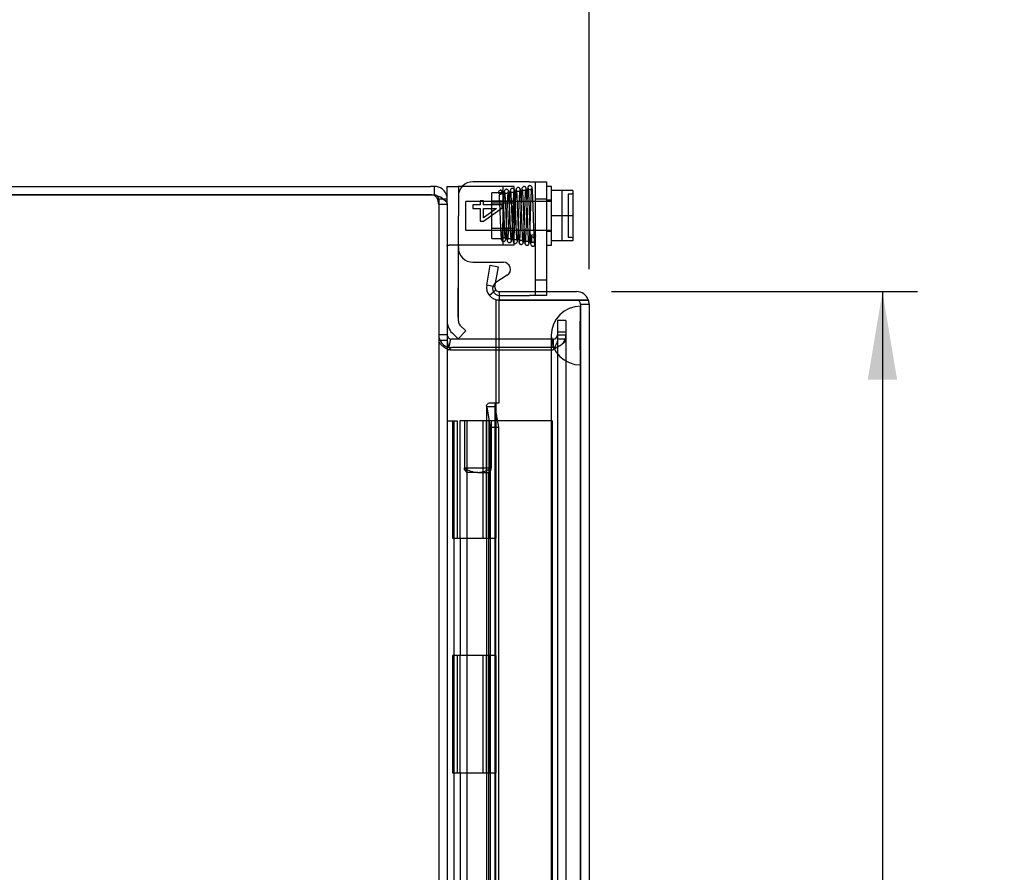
# Model space of a CAD drawing. Header units: inches. Extents: x 0 to 120, y -1 to 80.
# Tile 18 of 53: x 8.84 to 17.24, y 45.6 to 52.87. Entities that reach past the tile are written whole.
import ezdxf
from ezdxf.enums import TextEntityAlignment as Align
from ezdxf.lldxf.tags import DXFTag

# ---------------------------------------------------------------- set-up
doc = ezdxf.new("R2010")
doc.units = ezdxf.units.IN
doc.header["$MEASUREMENT"] = 0
for name, color, linetype in [('COM42667', 7, 'Continuous'), ('COM42780', 7, 'Continuous'), ('COM48468', 7, 'Continuous'), ('COM48473', 7, 'Continuous'), ('COM70220', 7, 'Continuous'), ('Default', 7, 'Continuous'), ('HNG10620-20B', 7, 'Continuous'), ('HNG10620-20C', 7, 'Continuous'), ('HNG10620-20P', 7, 'Continuous'), ('SCC19011', 7, 'Continuous'), ('SPR20265', 7, 'Continuous'), ('WAF25035', 7, 'Continuous')]:
    doc.layers.add(name, color=color, linetype=linetype)
doc.styles.add('SEACAD_Times_New_Roman', font='times.ttf')
tags = doc.linetypes.add('HIDDEN2', pattern=[0.1875, 0.125, -0.0625]).pattern_tags.tags
tags[6:7] = [DXFTag(74, 4), DXFTag(75, 0), DXFTag(340, '0'), DXFTag(46, 0.0), DXFTag(50, 0.0), DXFTag(44, 0.0), DXFTag(45, 0.0)]
tags[4:5] = [DXFTag(74, 4), DXFTag(75, 0), DXFTag(340, '0'), DXFTag(46, 0.0), DXFTag(50, 0.0), DXFTag(44, 0.0), DXFTag(45, 0.0)]
doc.dimstyles.new('HAMMOND_(STH_-_120x80)', dxfattribs={"dimtxt": 0.6, "dimasz": 0.75, "dimexe": 0.3, "dimexo": 0.3, "dimgap": 0.15, "dimtad": 0, "dimtih": 1, "dimtoh": 1, "dimzin": 0, "dimdsep": 46, "dimtxsty": 'SEACAD_Times_New_Roman', "dimblk1": '_SE_FILLED', "dimblk2": '_SE_FILLED', "dimsah": 1, "dimcen": 0.3, "dimadec": 0, "dimazin": 0, "dimtfac": 0.8, "dimtofl": 0, "dimtmove": 1, "dimatfit": 3, "dimfxl": 1, "dimtolj": 1, "dimtzin": 0, "dimarcsym": 0})

# ---------------------------------------------------------------- blocks, each defined once
blk = doc.blocks.new('SE5')
at = {"layer": 'COM42667', "color": 7, "linetype": 'Continuous'}
for p, q in [((13.1883, 51.4886), (12.7058, 51.4886)), ((13.1883, 51.4886), (13.3313, 51.4886)), ((13.3313, 51.4886), (13.3313, 50.5521)), ((12.7058, 50.8024), (12.9653, 50.8024)), ((12.9979, 50.692), (12.9003, 50.629))]:
    blk.add_line(p, q, dxfattribs=at)
at = {"layer": 'COM42667', "color": 7, "linetype": 'HIDDEN2'}
for p, q in [((13.2363, 51.4886), (13.2363, 50.5186)), ((12.794, 51.3254), (12.7657, 51.3254)), ((12.7657, 51.3254), (12.7657, 51.2918)), ((12.794, 51.2918), (12.794, 51.3254)), ((13.3313, 51.3401), (13.2363, 51.3401)), ((12.7058, 51.2918), (12.7058, 51.2612)), ((12.7657, 51.2918), (12.7058, 51.2918)), ((12.7058, 51.2612), (12.7657, 51.2612)), ((12.7657, 51.2612), (12.7657, 51.1519)), ((12.9558, 51.2918), (12.794, 51.2918)), ((12.794, 51.1519), (12.9558, 51.267)), ((12.9066, 51.2612), (12.794, 51.1822)), ((12.794, 51.1822), (12.794, 51.2612)), ((12.794, 51.2612), (12.9066, 51.2612)), ((12.9558, 51.267), (12.9558, 51.2918)), ((12.7657, 51.1519), (12.794, 51.1519)), ((13.2363, 50.6526), (13.3313, 50.6526)), ((13.3313, 50.5521), (13.3313, 50.5186)), ((12.9328, 50.5186), (13.1883, 50.5186)), ((13.3313, 50.5186), (13.1883, 50.5186))]:
    blk.add_line(p, q, dxfattribs=at)
at = {"layer": 'COM42667', "color": 7, "linetype": 'Continuous'}
for centre, radius, start, end in [((12.7058, 51.3636), 0.125, 90, 180), ((12.7058, 50.9274), 0.125, 180, 270), ((12.9653, 50.7424), 0.06, 302.84551, 90)]:
    blk.add_arc(centre, radius, start, end, dxfattribs=at)
at = {"layer": 'COM42667', "color": 7, "linetype": 'HIDDEN2'}
blk.add_arc((12.9328, 50.5786), 0.06, 122.84551, 270, dxfattribs=at)
at = {"layer": 'COM42780', "color": 7, "linetype": 'Continuous'}
for p, q in [((12.4858, 51.4496), (12.5808, 51.4496)), ((12.4858, 51.3416), (12.4858, 51.4496)), ((12.6151, 51.4496), (12.5808, 51.4496)), ((12.5808, 51.4496), (12.5808, 51.1996)), ((12.5808, 50.3014), (12.5808, 51.1996)), ((12.5781, 50.1499), (12.6453, 50.217)), ((12.6453, 50.217), (12.5949, 50.2674)), ((12.5781, 50.1499), (12.5277, 50.2002))]:
    blk.add_line(p, q, dxfattribs=at)
at = {"layer": 'COM42780', "color": 7, "linetype": 'HIDDEN2'}
for p, q in [((12.628, 51.4496), (12.6151, 51.4496)), ((12.9173, 51.4496), (12.628, 51.4496)), ((12.8678, 51.0046), (12.8678, 51.3946)), ((12.9628, 51.3946), (12.8678, 51.3946)), ((13.0578, 51.4496), (12.9173, 51.4496)), ((12.9628, 50.9496), (12.9628, 51.4496)), ((13.0578, 50.9496), (13.0578, 51.4496)), ((13.0578, 51.3246), (12.8678, 51.3246)), ((13.0578, 51.3061), (12.8678, 51.3061)), ((12.8678, 51.0931), (13.0578, 51.0931)), ((13.0578, 51.0746), (12.8678, 51.0746)), ((12.8678, 51.0046), (12.9628, 51.0046)), ((12.9715, 50.9496), (12.5013, 50.9496)), ((12.9715, 50.9496), (12.9173, 50.9494)), ((13.0578, 50.9496), (12.9715, 50.9496)), ((12.5798, 50.5849), (12.5808, 50.5849)), ((12.5798, 50.423), (12.5798, 50.5849)), ((12.5798, 50.5356), (12.5808, 50.5356)), ((12.5798, 50.423), (12.5808, 50.423)), ((12.5798, 50.3947), (12.5798, 50.423)), ((12.5798, 50.3947), (12.5808, 50.3947)), ((12.5798, 50.3349), (12.5798, 50.3947)), ((12.5798, 50.3349), (12.5808, 50.3349))]:
    blk.add_line(p, q, dxfattribs=at)
at = {"layer": 'COM42780', "color": 7, "linetype": 'Continuous'}
for radius in [0.143, 0.048]:
    blk.add_arc((12.6288, 50.3014), radius, 180, 225, dxfattribs=at)
at = {"layer": 'COM42780', "color": 7, "linetype": 'HIDDEN2'}
blk.add_ellipse((13.5861, 50.6996), major_axis=(-14.3225, 0), ratio=0.017455, start_param=-1.524085, end_param=-1.503851, dxfattribs=at)
for points, knots in [([(12.4858, 50.9411), (12.4858, 50.9441), (12.4871, 50.9462), (12.4922, 50.949), (12.4962, 50.9496), (12.5013, 50.9496)], [0, 0, 0, 0, 0.5, 0.5, 1, 1, 1, 1]), ([(12.628, 50.9491), (12.6217, 50.9491), (12.6155, 50.949), (12.604, 50.9486), (12.5987, 50.9482), (12.5901, 50.9471), (12.5866, 50.9463), (12.582, 50.9441), (12.5808, 50.9427), (12.5808, 50.9411)], [0, 0, 0, 0, 0.25, 0.25, 0.5, 0.5, 0.75, 0.75, 1, 1, 1, 1])]:
    blk.add_open_spline(points, degree=3, knots=knots, dxfattribs=at)
at = {"layer": 'COM48468', "color": 7, "linetype": 'Continuous'}
for p, q in [((4.5938, 51.4496), (12.3445, 51.4496)), ((12.3778, 51.4496), (12.3445, 51.4496)), ((12.3778, 51.3776), (12.3778, 51.4496)), ((4.5938, 51.3776), (12.3445, 51.3776)), ((12.3445, 51.3775), (4.5938, 51.3775)), ((12.3445, 51.3776), (12.3778, 51.3776)), ((12.4858, 51.3416), (12.4517, 51.3416)), ((12.4858, 51.2946), (12.4858, 51.3416)), ((12.4858, 51.2946), (12.4858, 27.6047)), ((12.5145, 50.1474), (12.5009, 50.0826)), ((12.9008, 50.1466), (12.5218, 50.1466)), ((12.5145, 50.0565), (12.5218, 50.0565)), ((12.9008, 50.0746), (12.5218, 50.0746)), ((12.5218, 50.0565), (12.9008, 50.0565))]:
    blk.add_line(p, q, dxfattribs=at)
at = {"layer": 'COM48468', "color": 7, "linetype": 'HIDDEN2'}
for p, q in [((12.4517, 51.3416), (12.4138, 51.3416)), ((12.4138, 51.3416), (12.4138, 51.2946)), ((12.4858, 51.2946), (12.4138, 51.2946)), ((12.4138, 51.2946), (12.4138, 27.6047)), ((13.4988, 50.3046), (13.4268, 50.3046)), ((13.4268, 50.3046), (13.4268, 50.2278)), ((13.4988, 50.3046), (13.4988, 50.2278)), ((13.4268, 50.2278), (13.4268, 50.2079)), ((13.4988, 50.2278), (13.4988, 50.2079)), ((12.4858, 50.1826), (12.4138, 50.1826)), ((12.4858, 50.1356), (12.4138, 50.1356)), ((13.3889, 50.1466), (12.9008, 50.1466)), ((13.3889, 50.0746), (13.3889, 50.1466)), ((13.3908, 50.1466), (13.3889, 50.1466)), ((13.3908, 50.1466), (13.3908, 50.0746)), ((13.4268, 50.2079), (13.4268, 50.1629)), ((13.4988, 50.2079), (13.4268, 50.2079)), ((13.4268, 50.1826), (13.4988, 50.1826)), ((13.4268, 50.1629), (13.4268, 28.7364)), ((13.4268, 50.1495), (13.4988, 50.1495)), ((13.4988, 50.2079), (13.4988, 50.1629)), ((13.4988, 50.1629), (13.4988, 28.7364)), ((12.5009, 50.0826), (12.4997, 50.0769)), ((12.5145, 50.0565), (12.4997, 50.0565)), ((13.3889, 50.0746), (12.9008, 50.0746)), ((12.9008, 50.0565), (13.3889, 50.0565)), ((13.3908, 50.0746), (13.3889, 50.0746)), ((13.3889, 50.0565), (13.3908, 50.0585))]:
    blk.add_line(p, q, dxfattribs=at)
at = {"layer": 'COM48468', "color": 7, "linetype": 'Continuous'}
for centre, radius, start, end in [((12.3778, 51.3416), 0.108, 53.00937, 90.00002), ((12.3778, 51.3416), 0.108, 0.00002, 53.00944), ((12.3445, 51.2775), 0.1, 70.55433, 90), ((12.3778, 51.3416), 0.036, 53.00938, 90.00002), ((12.3508, 51.1961), 0.1777, 58.83744, 81.26594), ((12.5218, 50.1826), 0.036, 180.00007, 258.18031), ((12.6366, 50.1454), 0.1511, 183.73572, 216.06054), ((12.5218, 50.1826), 0.036, 258.18038, 270), ((12.5218, 50.1826), 0.108, 258.18038, 270)]:
    blk.add_arc(centre, radius, start, end, dxfattribs=at)
at = {"layer": 'COM48468', "color": 7, "linetype": 'HIDDEN2'}
for centre, radius, start, end in [((12.3506, 51.3251), 0.0541, 25.35643, 59.77248), ((12.3778, 51.3416), 0.036, 0, 53.00948), ((12.2946, 51.2915), 0.1193, 1.51423, 28.42774), ((12.5218, 50.1826), 0.108, 180, 258.18038), ((13.3908, 50.1826), 0.108, 270, 0), ((13.3908, 50.1826), 0.036, 270, 0)]:
    blk.add_arc(centre, radius, start, end, dxfattribs=at)
at = {"layer": 'COM48468', "color": 7, "linetype": 'Continuous'}
blk.add_open_spline([(12.4428, 51.3482), (12.4561, 51.3393), (12.4671, 51.3304), (12.4819, 51.3125), (12.4858, 51.3035), (12.4858, 51.2946)], degree=3, knots=[0, 0, 0, 0, 0.5, 0.5, 1, 1, 1, 1], dxfattribs=at)
at = {"layer": 'COM48468', "color": 7, "linetype": 'HIDDEN2'}
for points, knots in [([(12.4138, 50.1356), (12.4138, 50.129), (12.416, 50.1224), (12.4242, 50.1092), (12.4303, 50.1027), (12.4458, 50.0895), (12.4551, 50.0829), (12.4761, 50.0697), (12.4877, 50.0631), (12.4997, 50.0565)], [0, 0, 0, 0, 0.25, 0.25, 0.5, 0.5, 0.75, 0.75, 1, 1, 1, 1]), ([(13.4988, 50.1495), (13.4988, 50.1419), (13.496, 50.1343), (13.4852, 50.1192), (13.4772, 50.1116), (13.4572, 50.0964), (13.4452, 50.0888), (13.4191, 50.0736), (13.405, 50.0661), (13.3908, 50.0585)], [0, 0, 0, 0, 0.25, 0.25, 0.5, 0.5, 0.75, 0.75, 1, 1, 1, 1]), ([(13.4268, 50.1495), (13.4268, 50.1343), (13.423, 50.1192), (13.4096, 50.0888), (13.4003, 50.0736), (13.3908, 50.0585)], [0, 0, 0, 0, 0.5, 0.5, 1, 1, 1, 1])]:
    blk.add_open_spline(points, degree=3, knots=knots, dxfattribs=at)
at = {"layer": 'COM48473', "color": 7, "linetype": 'Continuous'}
for p, q in [((12.8225, 50.6069), (12.8525, 50.7769)), ((12.8525, 50.7769), (12.9234, 50.7644)), ((12.8934, 50.5944), (12.9234, 50.7644)), ((12.8934, 50.5944), (12.8225, 50.6069)), ((12.9013, 50.565), (12.8461, 50.5187)), ((12.9288, 50.5521), (12.9288, 50.4801)), ((12.9288, 50.5521), (13.5878, 50.5521)), ((13.5878, 50.4801), (12.9008, 50.4801)), ((12.9008, 50.4801), (12.9008, 49.4496)), ((12.9288, 50.4801), (13.5878, 50.4801)), ((13.6897, 50.4801), (13.5878, 50.4801)), ((13.5878, 50.4801), (13.6897, 50.4801)), ((13.6958, 50.4441), (13.6958, 28.4551))]:
    blk.add_line(p, q, dxfattribs=at)
at = {"layer": 'COM48473', "color": 7, "linetype": 'HIDDEN2'}
for p, q in [((12.9288, 49.6051), (12.9288, 50.4801)), ((13.6238, 50.4441), (13.6238, 28.4551)), ((13.6238, 50.4441), (13.6958, 50.4441)), ((12.8208, 49.5767), (12.8208, 29.3226)), ((12.8225, 49.5696), (12.8525, 49.397)), ((12.8934, 49.5696), (12.8225, 49.5696)), ((12.8461, 49.6051), (12.9288, 49.6051)), ((12.8928, 49.5767), (12.8928, 29.3226)), ((12.8934, 49.5696), (12.9234, 49.397)), ((12.8525, 49.397), (12.8525, 29.5023)), ((12.8525, 49.397), (12.9234, 49.397)), ((12.9234, 49.397), (12.9234, 45.0521))]:
    blk.add_line(p, q, dxfattribs=at)
at = {"layer": 'COM48473', "color": 7, "linetype": 'Continuous'}
for centre, radius, start, end in [((12.9288, 50.5881), 0.108, 170.00006, 219.99994), ((12.9288, 50.5881), 0.036, 170, 220), ((12.9288, 50.5881), 0.036, 220, 270), ((13.5878, 50.4441), 0.108, 19.47122, 90), ((12.9288, 50.5881), 0.108, 220, 270), ((13.5878, 50.4441), 0.108, 0, 19.47122)]:
    blk.add_arc(centre, radius, start, end, dxfattribs=at)
at = {"layer": 'COM48473', "color": 7, "linetype": 'HIDDEN2'}
for centre, radius, start, end in [((13.5878, 50.4441), 0.036, 0, 90), ((12.9463, 49.5764), 0.0534, 147.5781, 179.76642)]:
    blk.add_arc(centre, radius, start, end, dxfattribs=at)
blk.add_ellipse((13.5878, 50.4441), major_axis=(-0.036, 0), ratio=0.997813, start_param=3.141593, end_param=4.712389, dxfattribs=at)
at = {"layer": 'COM48473', "color": 7, "linetype": 'Continuous'}
blk.add_ellipse((13.5878, 50.4441), major_axis=(-0.108, 0), ratio=0.997813, start_param=3.141593, end_param=3.48143, dxfattribs=at)
at = {"layer": 'COM48473', "color": 7, "linetype": 'HIDDEN2'}
blk.add_open_spline([(12.8225, 49.5696), (12.8197, 49.5755), (12.8205, 49.5814), (12.8286, 49.5932), (12.836, 49.5991), (12.8461, 49.6051)], degree=3, knots=[0, 0, 0, 0, 0.5, 0.5, 1, 1, 1, 1], dxfattribs=at)
at = {"layer": 'COM70220', "color": 7, "linetype": 'HIDDEN2'}
for p, q in [((13.6198, 50.1771), (13.6218, 50.4261)), ((13.6218, 50.4261), (13.6218, 49.9271)), ((13.6218, 50.4261), (13.6228, 50.4261)), ((13.6228, 50.4261), (13.6228, 49.9271)), ((13.3738, 50.1771), (13.3738, 49.9271)), ((13.6198, 50.1771), (13.6198, 49.9271)), ((13.6218, 49.9281), (13.6198, 50.1771)), ((13.3738, 49.9271), (13.3738, 28.9721)), ((13.6198, 49.9271), (13.6198, 28.9721)), ((13.6228, 49.9281), (13.6218, 49.9281)), ((13.6218, 49.9271), (13.6218, 28.9721)), ((13.6228, 49.9271), (13.6228, 28.9721))]:
    blk.add_line(p, q, dxfattribs=at)
blk.add_arc((13.6238, 50.1771), 0.25, 90, 270, dxfattribs=at)
at = {"layer": 'HNG10620-20B', "color": 7, "linetype": 'Continuous'}
for p, q in [((12.4858, 49.4496), (12.5119, 49.4496)), ((12.5119, 49.4496), (12.5297, 49.4496)), ((12.5297, 49.4496), (12.5721, 49.4496)), ((12.5297, 49.4496), (12.5297, 48.4496)), ((12.5721, 49.4496), (12.5721, 48.4496)), ((12.5297, 48.4496), (12.6384, 48.4496)), ((12.6384, 48.4496), (12.9008, 48.4496)), ((12.9008, 47.4496), (12.9008, 48.4496)), ((12.6384, 47.4496), (12.5297, 47.4496)), ((12.5297, 47.4496), (12.5297, 46.4496)), ((12.5721, 47.4496), (12.5721, 46.4496)), ((12.9008, 47.4496), (12.6384, 47.4496)), ((12.5297, 46.4496), (12.6384, 46.4496)), ((12.6384, 46.4496), (12.9008, 46.4496)), ((12.9008, 45.4496), (12.9008, 46.4496))]:
    blk.add_line(p, q, dxfattribs=at)
at = {"layer": 'HNG10620-20B', "color": 7, "linetype": 'HIDDEN2'}
for p, q in [((12.5458, 29.4496), (12.5458, 49.4496)), ((12.6002, 47.4496), (12.6002, 48.4496)), ((12.6575, 47.4496), (12.6575, 48.4496)), ((12.8408, 47.4496), (12.8408, 48.4496)), ((12.6002, 45.4496), (12.6002, 46.4496)), ((12.6575, 45.4496), (12.6575, 46.4496)), ((12.8408, 45.4496), (12.8408, 46.4496))]:
    blk.add_line(p, q, dxfattribs=at)
at = {"layer": 'HNG10620-20C', "color": 7, "linetype": 'Continuous'}
for p, q in [((12.9008, 49.4496), (12.5933, 49.4496)), ((12.5933, 49.4496), (12.5933, 48.4496)), ((12.9008, 49.4496), (12.9008, 48.4496)), ((12.6384, 48.4496), (12.9008, 48.4496)), ((12.5933, 47.4496), (12.5933, 46.4496)), ((12.9008, 47.4496), (12.6384, 47.4496)), ((12.9008, 47.4496), (12.9008, 46.4496)), ((12.6384, 46.4496), (12.9008, 46.4496))]:
    blk.add_line(p, q, dxfattribs=at)
at = {"layer": 'HNG10620-20C', "color": 7, "linetype": 'HIDDEN2'}
for p, q in [((12.6533, 49.4496), (12.6533, 48.4496)), ((12.7908, 49.4496), (12.7908, 48.4496)), ((12.8188, 49.4496), (12.8188, 48.4496)), ((12.8408, 49.4496), (12.8408, 48.4496)), ((12.9298, 49.4496), (12.9008, 49.4496)), ((13.3808, 49.4496), (12.9298, 49.4496)), ((13.3808, 49.4496), (13.3808, 29.4496)), ((12.6533, 47.4496), (12.6533, 46.4496)), ((12.7908, 47.4496), (12.7908, 46.4496)), ((12.8188, 47.4496), (12.8188, 46.4496)), ((12.8408, 47.4496), (12.8408, 46.4496))]:
    blk.add_line(p, q, dxfattribs=at)
at = {"layer": 'HNG10620-20P', "color": 7, "linetype": 'HIDDEN2'}
for p, q in [((12.6321, 49.4496), (12.6321, 49.0491)), ((12.8621, 49.4496), (12.8621, 49.0491)), ((12.6321, 49.0491), (12.8621, 49.0491)), ((12.6321, 49.032), (12.6321, 49.0491)), ((12.8621, 49.032), (12.8621, 49.0491)), ((12.6321, 49.032), (12.6533, 49.0107)), ((12.7471, 49.0107), (12.6533, 49.0107)), ((12.6533, 49.0107), (12.6533, 29.4496)), ((12.7471, 49.0107), (12.8408, 49.0107)), ((12.8408, 49.0107), (12.8621, 49.032)), ((12.8408, 29.4496), (12.8408, 49.0107))]:
    blk.add_line(p, q, dxfattribs=at)
for centre, start, end in [((12.7535, 49.2216), 234.85734, 268.25957), ((12.7407, 49.2215), 271.73762, 305.14495)]:
    blk.add_arc(centre, 0.2109, start, end, dxfattribs=at)
at = {"layer": 'SCC19011', "color": 7, "linetype": 'Continuous'}
for p, q in [((13.5573, 51.4146), (13.3763, 51.4146)), ((13.5573, 51.4146), (13.5573, 51.1996)), ((13.5573, 51.1996), (13.3763, 51.1996)), ((13.5573, 51.1996), (13.5573, 50.9846)), ((13.5573, 50.9846), (13.3763, 50.9846))]:
    blk.add_line(p, q, dxfattribs=at)
at = {"layer": 'SCC19011', "color": 7, "linetype": 'HIDDEN2'}
for p, q in [((13.4623, 51.4146), (13.4623, 50.9846)), ((12.6443, 51.0776), (12.6443, 51.3216)), ((13.3763, 51.3216), (12.6443, 51.3216)), ((13.5173, 51.384), (13.5173, 51.0152)), ((13.5473, 51.384), (13.5173, 51.384)), ((12.6443, 51.0776), (13.3763, 51.0776)), ((13.5173, 51.0152), (13.5473, 51.0152))]:
    blk.add_line(p, q, dxfattribs=at)
for points in [[(13.5573, 51.3942), (13.5573, 51.3915), (13.5563, 51.3889), (13.5526, 51.3851), (13.55, 51.384), (13.5473, 51.384)], [(13.5473, 51.0152), (13.55, 51.0152), (13.5526, 51.0141), (13.5563, 51.0104), (13.5573, 51.0077), (13.5573, 51.0051)]]:
    blk.add_open_spline(points, degree=3, knots=[0, 0, 0, 0, 0.5, 0.5, 1, 1, 1, 1], dxfattribs=at)
at = {"layer": 'SPR20265', "color": 7, "linetype": 'HIDDEN2'}
blk.add_circle((12.9413, 51.3996), 0.0175, dxfattribs=at)
blk.add_ellipse((13.2226, 51.0271), major_axis=(0.0175, 0), ratio=0.707107, dxfattribs=at)
for points, knots in [([(12.9833, 51), (12.9833, 51), (12.9828, 50.9999), (12.9814, 51.004), (12.9793, 51.025), (12.977, 51.0643), (12.975, 51.108), (12.9733, 51.1493), (12.9719, 51.1842), (12.9708, 51.2138), (12.9692, 51.2525), (12.9675, 51.293), (12.9655, 51.3323), (12.9632, 51.369), (12.96, 51.3975), (12.9494, 51.4154), (12.9427, 51.4165), (12.9388, 51.4169)], [0.0512867, 0.0512867, 0.0512867, 0.0512867, 0.0584295, 0.1138375, 0.2151679, 0.3043854, 0.381252, 0.4456911, 0.4975918, 0.5372885, 0.5766415, 0.6703859, 0.7252145, 0.784444, 0.8967299, 0.9497581, 1, 1, 1, 1]), ([(13.0335, 50.9898), (13.0329, 50.991), (13.032, 50.9933), (13.0302, 51.0085), (13.0282, 51.0374), (13.026, 51.0828), (13.0241, 51.1285), (13.0225, 51.1693), (13.0212, 51.2032), (13.0201, 51.2329), (13.0189, 51.2625), (13.0176, 51.2949), (13.016, 51.3291), (13.0142, 51.3621), (13.0123, 51.3882), (13.0104, 51.4048), (13.008, 51.4136), (13.0058, 51.4178), (13.0027, 51.4209), (12.9978, 51.4241), (12.992, 51.4254), (12.9847, 51.4239), (12.9779, 51.4194), (12.9742, 51.4123), (12.9719, 51.4023), (12.9694, 51.3798), (12.9676, 51.3464), (12.9658, 51.3102), (12.9642, 51.274), (12.9625, 51.229), (12.9605, 51.1767), (12.9582, 51.1201), (12.9558, 51.0658), (12.9531, 51.019), (12.9513, 51.0066), (12.9502, 50.9999)], [0, 0, 0, 0, 0.030464, 0.059273, 0.111733, 0.157579, 0.196823, 0.229419, 0.255371, 0.275981, 0.299121, 0.326112, 0.356987, 0.391797, 0.430051, 0.462537, 0.486047, 0.500567, 0.504587, 0.50775, 0.517183, 0.523534, 0.530723, 0.547563, 0.568029, 0.611848, 0.659236, 0.686085, 0.717503, 0.753468, 0.793956, 0.838898, 0.888255, 0.941986, 1, 1, 1, 1]), ([(12.9852, 50.9974), (12.9857, 51.0004), (12.9866, 51.0056), (12.9885, 51.0262), (12.9905, 51.0606), (12.9928, 51.1093), (12.9947, 51.1566), (12.9963, 51.1977), (12.9975, 51.2309), (12.9987, 51.2591), (12.9998, 51.2857), (13.001, 51.3133), (13.0022, 51.3406), (13.0036, 51.3657), (13.0048, 51.3845), (13.0058, 51.3943), (13.0052, 51.3966), (13.0043, 51.395), (12.9961, 51.3895), (12.9853, 51.3891), (12.9768, 51.3954), (12.9772, 51.3926), (12.978, 51.3802), (12.9794, 51.3609), (12.9808, 51.3337), (12.982, 51.3079), (12.9834, 51.2759), (12.9849, 51.2366), (12.9867, 51.19), (12.9887, 51.1382), (12.9909, 51.0849), (12.9933, 51.0356), (12.9954, 51.0056), (12.9972, 50.9902), (12.9981, 50.9877), (12.9986, 50.9864)], [0, 0, 0, 0, 0.03024, 0.058844, 0.110982, 0.156603, 0.195687, 0.228224, 0.254177, 0.274675, 0.296836, 0.321847, 0.349679, 0.380262, 0.413021, 0.440531, 0.460464, 0.473122, 0.481895, 0.498753, 0.519767, 0.539785, 0.560315, 0.604197, 0.627603, 0.652113, 0.680195, 0.712627, 0.749408, 0.790576, 0.836178, 0.886206, 0.940732, 0.969795, 1, 1, 1, 1]), ([(13.0226, 51.4139), (13.0218, 51.4101), (13.0202, 51.3958), (13.0181, 51.3629), (13.0163, 51.325), (13.0147, 51.287), (13.0133, 51.2523), (13.0122, 51.2229), (13.0113, 51.1985), (13.0104, 51.1751), (13.0094, 51.1488), (13.0082, 51.1175), (13.0067, 51.0828), (13.005, 51.0473), (13.0031, 51.016), (13.0018, 51.0014), (13.0011, 50.997)], [0.0986552, 0.0986552, 0.0986552, 0.0986552, 0.1875625, 0.2669227, 0.3367819, 0.397247, 0.4484038, 0.4903163, 0.523012, 0.5519952, 0.5895289, 0.6360053, 0.6913911, 0.7555815, 0.8284727, 0.9099998, 0.9099998, 0.9099998, 0.9099998]), ([(13.0605, 51.4108), (13.0601, 51.4142), (13.0593, 51.4196), (13.0542, 51.4273), (13.0473, 51.4315), (13.0414, 51.4325), (13.0368, 51.4318), (13.0336, 51.4306), (13.0306, 51.4288), (13.0281, 51.4264), (13.0262, 51.4237), (13.0249, 51.4208), (13.0242, 51.4178), (13.0242, 51.416), (13.0241, 51.415)], [0, 0, 0, 0, 0.179696, 0.347726, 0.496425, 0.619744, 0.675627, 0.729219, 0.780424, 0.829098, 0.875163, 0.918716, 0.960114, 1, 1, 1, 1]), ([(13.025, 51.4121), (13.0255, 51.4095), (13.0264, 51.4051), (13.0283, 51.3848), (13.0304, 51.3495), (13.0326, 51.2987), (13.0345, 51.2489), (13.0361, 51.2058), (13.0374, 51.1707), (13.0385, 51.1404), (13.0397, 51.1107), (13.041, 51.0792), (13.0425, 51.0472), (13.0442, 51.0173), (13.046, 50.9949), (13.0478, 50.9809), (13.0504, 50.973), (13.0526, 50.9684), (13.0614, 50.9623), (13.0724, 50.9623), (13.0866, 50.9764), (13.086, 50.9928), (13.0895, 51.0248), (13.0911, 51.0641), (13.0929, 51.1058), (13.0944, 51.1466), (13.0962, 51.1957), (13.0982, 51.2512), (13.1004, 51.3092), (13.1028, 51.3638), (13.1049, 51.3978), (13.1068, 51.4158), (13.1077, 51.4192), (13.1082, 51.421)], [0, 0, 0, 0, 0.030201, 0.058768, 0.1108, 0.156226, 0.194981, 0.227009, 0.252235, 0.272673, 0.295591, 0.321665, 0.350958, 0.383519, 0.418097, 0.446454, 0.467135, 0.480122, 0.488714, 0.50385, 0.523249, 0.563385, 0.607116, 0.65456, 0.682023, 0.713983, 0.750415, 0.791329, 0.836739, 0.886604, 0.940955, 0.969916, 1, 1, 1, 1]), ([(13.0591, 51.415), (13.0591, 51.4142), (13.059, 51.4127), (13.0584, 51.41), (13.0573, 51.4073), (13.0557, 51.4046), (13.0536, 51.4022), (13.0501, 51.3994), (13.0447, 51.3972), (13.038, 51.3971), (13.0311, 51.3996), (13.026, 51.4054), (13.0256, 51.4087), (13.0255, 51.4108)], [0, 0, 0, 0, 0.038509, 0.078114, 0.119898, 0.164481, 0.21204, 0.262415, 0.369764, 0.488173, 0.633368, 0.805352, 1, 1, 1, 1]), ([(13.0359, 50.9936), (13.0366, 50.9984), (13.038, 51.0136), (13.04, 51.0459), (13.0417, 51.082), (13.0432, 51.1172), (13.0444, 51.1487), (13.0454, 51.1751), (13.0463, 51.1985), (13.0472, 51.2229), (13.0483, 51.2521), (13.0496, 51.2865), (13.0512, 51.3238), (13.053, 51.3606), (13.055, 51.3922), (13.0564, 51.4054), (13.0572, 51.4087)], [0.0919733, 0.0919733, 0.0919733, 0.0919733, 0.1749173, 0.2487968, 0.3136529, 0.3694659, 0.4162057, 0.4538991, 0.4829799, 0.5157574, 0.5577116, 0.6087994, 0.6689953, 0.7382724, 0.8165868, 0.9038254, 0.9038254, 0.9038254, 0.9038254]), ([(13.0733, 51.4238), (13.0728, 51.4219), (13.0719, 51.4183), (13.0701, 51.4005), (13.0681, 51.3686), (13.0658, 51.32), (13.0639, 51.2714), (13.0624, 51.2279), (13.0611, 51.1919), (13.0599, 51.1611), (13.0588, 51.1314), (13.0576, 51.0997), (13.0563, 51.0667), (13.0548, 51.0354), (13.0534, 51.0104), (13.0522, 50.9957), (13.0521, 50.9909), (13.0531, 50.9916), (13.0554, 50.9938), (13.0602, 50.997), (13.0663, 50.9983), (13.0738, 50.9966), (13.0782, 50.9937), (13.0818, 50.9902), (13.0801, 50.9974), (13.0791, 51.019), (13.077, 51.0559), (13.0753, 51.0956), (13.0737, 51.1349), (13.0719, 51.1828), (13.07, 51.2375), (13.0677, 51.2956), (13.0653, 51.3509), (13.0632, 51.3873), (13.0613, 51.4075), (13.0604, 51.4121), (13.0599, 51.4146)], [0, 0, 0, 0, 0.030563, 0.059462, 0.112122, 0.158231, 0.19786, 0.231012, 0.257723, 0.278578, 0.30082, 0.326606, 0.355864, 0.388533, 0.424473, 0.456436, 0.479543, 0.49409, 0.498395, 0.50165, 0.512269, 0.519777, 0.527789, 0.536297, 0.565706, 0.609329, 0.656857, 0.684377, 0.716297, 0.752613, 0.793333, 0.838416, 0.887856, 0.941654, 0.970281, 1, 1, 1, 1]), ([(13.1089, 51.4231), (13.1088, 51.4245), (13.1086, 51.4271), (13.1071, 51.431), (13.1048, 51.4345), (13.1017, 51.4373), (13.0982, 51.4392), (13.0934, 51.4406), (13.0876, 51.4405), (13.0811, 51.4376), (13.0762, 51.4326), (13.0733, 51.4264), (13.0729, 51.4227), (13.0727, 51.4205)], [0, 0, 0, 0, 0.058448, 0.119991, 0.183216, 0.246619, 0.308903, 0.369213, 0.48528, 0.60971, 0.739485, 0.870031, 1, 1, 1, 1]), ([(13.1077, 51.4205), (13.1075, 51.418), (13.107, 51.4141), (13.1017, 51.408), (13.0948, 51.4053), (13.0881, 51.4053), (13.0819, 51.4078), (13.0772, 51.4122), (13.0744, 51.4177), (13.0741, 51.4212), (13.0739, 51.423)], [0, 0, 0, 0, 0.179106, 0.344045, 0.488033, 0.609539, 0.723855, 0.829732, 0.92237, 1, 1, 1, 1]), ([(13.074, 51.4199), (13.0746, 51.4197), (13.0759, 51.4176), (13.0779, 51.3974), (13.0798, 51.366), (13.0814, 51.3297), (13.0829, 51.2939), (13.0841, 51.2613), (13.0851, 51.2338), (13.086, 51.2092), (13.0869, 51.1834), (13.088, 51.1523), (13.0894, 51.1153), (13.091, 51.0746), (13.0928, 51.0336), (13.0949, 50.9973), (13.0971, 50.9735), (13.0985, 50.971), (13.0992, 50.9708)], [0.0214583, 0.0214583, 0.0214583, 0.0214583, 0.0900776, 0.171679, 0.2446441, 0.3089055, 0.3643544, 0.4108884, 0.4484727, 0.4774941, 0.5102117, 0.5521498, 0.6033253, 0.663792, 0.7336191, 0.8128873, 0.901623, 0.9779387, 0.9779387, 0.9779387, 0.9779387]), ([(13.1829, 50.9672), (13.1824, 50.9698), (13.1815, 50.9743), (13.1797, 50.995), (13.1776, 51.0309), (13.1754, 51.0843), (13.1735, 51.1367), (13.1719, 51.1828), (13.1706, 51.2205), (13.1695, 51.2528), (13.1684, 51.2842), (13.1671, 51.3176), (13.1656, 51.3522), (13.164, 51.385), (13.1621, 51.4109), (13.1605, 51.4274), (13.1577, 51.4369), (13.1562, 51.4413), (13.1487, 51.4477), (13.1407, 51.449), (13.1328, 51.4462), (13.1259, 51.4396), (13.1227, 51.43), (13.1211, 51.4169), (13.1188, 51.3894), (13.1169, 51.3494), (13.1152, 51.3069), (13.1136, 51.2653), (13.1118, 51.2144), (13.1098, 51.1564), (13.1076, 51.095), (13.1052, 51.0372), (13.103, 51.0001), (13.1011, 50.9805), (13.1002, 50.9767), (13.0997, 50.9747)], [0, 0, 0, 0, 0.030535, 0.059405, 0.111974, 0.15791, 0.197235, 0.229914, 0.255949, 0.276523, 0.299074, 0.324905, 0.354038, 0.386523, 0.421968, 0.452322, 0.474601, 0.488811, 0.496452, 0.508992, 0.518013, 0.527439, 0.546664, 0.567186, 0.610887, 0.658299, 0.685271, 0.716798, 0.752855, 0.793424, 0.83844, 0.887864, 0.941665, 0.970292, 1, 1, 1, 1]), ([(13.1337, 50.9757), (13.1331, 50.9758), (13.1318, 50.9779), (13.1298, 51), (13.1277, 51.0352), (13.1259, 51.0754), (13.1243, 51.1157), (13.123, 51.1524), (13.1219, 51.1834), (13.121, 51.2092), (13.1201, 51.2338), (13.1191, 51.2615), (13.1179, 51.2943), (13.1164, 51.3306), (13.1147, 51.3676), (13.1127, 51.4001), (13.1106, 51.4218), (13.1093, 51.4243), (13.1086, 51.4247)], [0.0263062, 0.0263062, 0.0263062, 0.0263062, 0.0964144, 0.1837941, 0.2621751, 0.3314697, 0.3916489, 0.4426991, 0.4846088, 0.5173425, 0.5463997, 0.5840634, 0.630763, 0.6865267, 0.7513324, 0.8251609, 0.9080575, 0.9827694, 0.9827694, 0.9827694, 0.9827694]), ([(13.1346, 50.972), (13.1351, 50.9742), (13.136, 50.9781), (13.1379, 50.9975), (13.1399, 51.0323), (13.1422, 51.0837), (13.1441, 51.1349), (13.1457, 51.1802), (13.1469, 51.2173), (13.1481, 51.2495), (13.1492, 51.2807), (13.1505, 51.314), (13.1518, 51.348), (13.1533, 51.3799), (13.1546, 51.4039), (13.1558, 51.4167), (13.1551, 51.4199), (13.1548, 51.4191), (13.1471, 51.4135), (13.1385, 51.4128), (13.1314, 51.4158), (13.1271, 51.4195), (13.1269, 51.4184), (13.1275, 51.4081), (13.1288, 51.3894), (13.1302, 51.3616), (13.1314, 51.3345), (13.1328, 51.3004), (13.1343, 51.2578), (13.1361, 51.2065), (13.1381, 51.1484), (13.1403, 51.0875), (13.1427, 51.0296), (13.1448, 50.9926), (13.1466, 50.9719), (13.1475, 50.9673), (13.148, 50.9648)], [0, 0, 0, 0, 0.030222, 0.058813, 0.11093, 0.156534, 0.195616, 0.228164, 0.254139, 0.274705, 0.297423, 0.323615, 0.353246, 0.386243, 0.422024, 0.452049, 0.473417, 0.486403, 0.493845, 0.506089, 0.514063, 0.522411, 0.54085, 0.561347, 0.605177, 0.628563, 0.653039, 0.68107, 0.713444, 0.750156, 0.791241, 0.836734, 0.88662, 0.940966, 0.969918, 1, 1, 1, 1]), ([(13.172, 51.433), (13.1713, 51.428), (13.1699, 51.4117), (13.1679, 51.3763), (13.1662, 51.3369), (13.1647, 51.2981), (13.1635, 51.263), (13.1625, 51.2336), (13.1616, 51.2076), (13.1607, 51.1806), (13.1596, 51.1482), (13.1583, 51.1101), (13.1567, 51.0685), (13.1549, 51.0268), (13.1529, 50.991), (13.1514, 50.9758), (13.1507, 50.9718)], [0.0927332, 0.0927332, 0.0927332, 0.0927332, 0.1761712, 0.2504479, 0.3156064, 0.371681, 0.418724, 0.4567876, 0.486152, 0.5185085, 0.5601176, 0.6109353, 0.6708861, 0.7398977, 0.8178183, 0.9045709, 0.9045709, 0.9045709, 0.9045709]), ([(13.2099, 51.4367), (13.2095, 51.44), (13.2086, 51.4454), (13.2028, 51.4526), (13.1955, 51.4559), (13.1885, 51.4562), (13.182, 51.4539), (13.1771, 51.4494), (13.1742, 51.4439), (13.1739, 51.4404), (13.1737, 51.4385)], [0, 0, 0, 0, 0.167201, 0.329893, 0.476988, 0.603506, 0.721843, 0.829916, 0.923204, 1, 1, 1, 1]), ([(13.1744, 51.4368), (13.1751, 51.4346), (13.1762, 51.4304), (13.1779, 51.4091), (13.1795, 51.3814), (13.181, 51.3492), (13.1824, 51.3153), (13.1839, 51.2731), (13.1855, 51.2259), (13.1871, 51.1767), (13.1886, 51.1323), (13.1902, 51.0861), (13.1922, 51.0366), (13.1941, 50.9994), (13.1958, 50.9764), (13.1972, 50.9612), (13.2003, 50.9507), (13.2011, 50.9463), (13.2075, 50.9413), (13.2121, 50.9394), (13.2167, 50.939), (13.2211, 50.9397), (13.2256, 50.9419), (13.2305, 50.9478), (13.2347, 50.9612), (13.2379, 50.9862), (13.2393, 51.0106), (13.2401, 51.0267)], [0, 0, 0, 0, 0.058886, 0.113754, 0.164586, 0.211327, 0.253958, 0.292457, 0.356882, 0.40463, 0.446661, 0.498039, 0.559019, 0.629755, 0.667415, 0.700106, 0.748724, 0.77491, 0.780813, 0.787745, 0.796421, 0.802106, 0.810897, 0.838544, 0.879537, 0.933478, 1, 1, 1, 1]), ([(13.2087, 51.4385), (13.2086, 51.4371), (13.2085, 51.4346), (13.2071, 51.4306), (13.2048, 51.4272), (13.2018, 51.4243), (13.1984, 51.4224), (13.1939, 51.421), (13.1883, 51.4209), (13.1821, 51.4232), (13.1775, 51.4275), (13.175, 51.4326), (13.1749, 51.4352), (13.1749, 51.4367)], [0, 0, 0, 0, 0.063603, 0.12996, 0.197413, 0.264238, 0.328963, 0.390606, 0.506022, 0.626998, 0.751605, 0.876153, 1, 1, 1, 1]), ([(13.1854, 50.9674), (13.1862, 50.9719), (13.1877, 50.988), (13.1898, 51.025), (13.1917, 51.0676), (13.1933, 51.1097), (13.1946, 51.1481), (13.1957, 51.1805), (13.1966, 51.2076), (13.1975, 51.2335), (13.1985, 51.2629), (13.1997, 51.2977), (13.2012, 51.3361), (13.2029, 51.3749), (13.2048, 51.4094), (13.2061, 51.4251), (13.2068, 51.4298)], [0.0973841, 0.0973841, 0.0973841, 0.0973841, 0.185449, 0.2641987, 0.3336814, 0.3938522, 0.4447346, 0.486325, 0.5186306, 0.547929, 0.5858766, 0.6327184, 0.688461, 0.7530945, 0.8265759, 0.9088675, 0.9088675, 0.9088675, 0.9088675]), ([(13.2051, 51.0275), (13.2044, 51.0132), (13.2035, 50.9922), (13.2033, 50.9763), (13.2055, 50.9723), (13.209, 50.9731), (13.2145, 50.9743), (13.2209, 50.974), (13.2253, 50.9717), (13.2274, 50.9702), (13.2302, 50.9677), (13.2307, 50.9675), (13.2304, 50.9747), (13.2294, 50.9896), (13.2282, 51.0123), (13.2266, 51.0482), (13.2249, 51.0953), (13.2233, 51.1394), (13.2219, 51.1828), (13.2203, 51.2318), (13.2187, 51.279), (13.2172, 51.3207), (13.2158, 51.3538), (13.2144, 51.3852), (13.2128, 51.4122), (13.211, 51.433), (13.2099, 51.4373), (13.2093, 51.4396)], [0, 0, 0, 0, 0.068755, 0.122063, 0.160475, 0.184858, 0.19218, 0.20504, 0.211292, 0.21409, 0.217964, 0.246599, 0.29792, 0.332351, 0.36993, 0.438399, 0.497716, 0.547673, 0.588909, 0.638859, 0.704906, 0.744034, 0.787187, 0.834371, 0.885581, 0.940789, 1, 1, 1, 1]), ([(12.944, 51.3823), (12.9399, 51.3817), (12.934, 51.3802), (12.929, 51.3752), (12.9289, 51.3649), (12.9298, 51.3478), (12.9309, 51.3273), (12.9321, 51.3028), (12.9331, 51.2805), (12.9343, 51.2519), (12.9357, 51.215), (12.9375, 51.1703), (12.9395, 51.1198), (12.9419, 51.068), (12.9441, 51.031), (12.9459, 51.0083), (12.9475, 50.9961), (12.9487, 50.9918), (12.9494, 50.9918), (12.9496, 50.9919)], [0, 0, 0, 0, 0.0696197, 0.1260031, 0.168106, 0.2019864, 0.2683242, 0.3008062, 0.3363059, 0.3819497, 0.4379972, 0.5045348, 0.5816916, 0.6695292, 0.7682625, 0.821951, 0.878445, 0.9377765, 0.955693, 0.955693, 0.955693, 0.955693]), ([(12.9493, 50.9961), (12.9493, 50.9952), (12.9493, 50.9937), (12.9499, 50.991), (12.9509, 50.9882), (12.9525, 50.9856), (12.9547, 50.9832), (12.9574, 50.9812), (12.9605, 50.9797), (12.9651, 50.9787), (12.9712, 50.9793), (12.9785, 50.9834), (12.9844, 50.9916), (12.9853, 50.9978), (12.9858, 51.0017)], [0, 0, 0, 0, 0.03766, 0.074985, 0.113343, 0.153894, 0.197472, 0.244568, 0.295414, 0.35009, 0.473116, 0.626338, 0.805115, 1, 1, 1, 1]), ([(12.9508, 51.0017), (12.9507, 51.0025), (12.9507, 51.0039), (12.9528, 51.008), (12.9573, 51.0118), (12.9634, 51.014), (12.9692, 51.0138), (12.9738, 51.0123), (12.9772, 51.0103), (12.9802, 51.0075), (12.9825, 51.004), (12.984, 51), (12.9842, 50.9975), (12.9843, 50.9961)], [0, 0, 0, 0, 0.162855, 0.308329, 0.439048, 0.555518, 0.659163, 0.712922, 0.769029, 0.82693, 0.885551, 0.943608, 1, 1, 1, 1]), ([(12.9979, 50.9895), (12.9983, 50.9863), (12.9992, 50.9808), (13.0051, 50.9737), (13.0123, 50.9705), (13.0193, 50.9702), (13.0259, 50.9727), (13.0308, 50.9771), (13.0337, 50.9827), (13.0341, 50.9862), (13.0342, 50.9881)], [0, 0, 0, 0, 0.159811, 0.317961, 0.462729, 0.589122, 0.709493, 0.821101, 0.918775, 1, 1, 1, 1]), ([(12.9992, 50.9881), (12.9993, 50.9896), (12.9994, 50.992), (13.0008, 50.9959), (13.0031, 50.9994), (13.0069, 51.003), (13.0127, 51.0055), (13.0195, 51.0056), (13.0257, 51.0032), (13.0303, 50.9989), (13.0327, 50.9938), (13.0329, 50.9911), (13.0329, 50.9895)], [0, 0, 0, 0, 0.067072, 0.136537, 0.206748, 0.275983, 0.405419, 0.522779, 0.643733, 0.765986, 0.885184, 1, 1, 1, 1]), ([(13.0989, 50.9724), (13.099, 50.971), (13.0992, 50.9684), (13.1007, 50.9644), (13.103, 50.961), (13.1061, 50.9582), (13.1096, 50.9563), (13.1144, 50.9549), (13.1203, 50.9551), (13.1268, 50.958), (13.1317, 50.9631), (13.1345, 50.9695), (13.135, 50.9732), (13.1352, 50.9754)], [0, 0, 0, 0, 0.057064, 0.117028, 0.178564, 0.240253, 0.300887, 0.359706, 0.473677, 0.597633, 0.728878, 0.863282, 1, 1, 1, 1]), ([(13.1002, 50.9754), (13.1003, 50.9778), (13.1008, 50.9815), (13.106, 50.9876), (13.1129, 50.9903), (13.1196, 50.9902), (13.1259, 50.9877), (13.1307, 50.9832), (13.133, 50.9786), (13.1338, 50.9749), (13.1339, 50.9733), (13.1339, 50.9724)], [0, 0, 0, 0, 0.185334, 0.353361, 0.498143, 0.618697, 0.730532, 0.833218, 0.922973, 0.962918, 1, 1, 1, 1]), ([(13.1487, 50.9646), (13.1487, 50.966), (13.1489, 50.9685), (13.1504, 50.9725), (13.1527, 50.976), (13.1557, 50.9788), (13.1591, 50.9808), (13.1637, 50.9823), (13.1694, 50.9824), (13.1756, 50.9801), (13.1801, 50.9761), (13.1824, 50.9714), (13.1825, 50.9695), (13.1824, 50.9684)], [0, 0, 0, 0, 0.057828, 0.117981, 0.179096, 0.239678, 0.298465, 0.35472, 0.462169, 0.58034, 0.709431, 0.848684, 1, 1, 1, 1]), ([(13.1474, 50.9684), (13.1478, 50.9648), (13.1487, 50.9591), (13.1545, 50.9513), (13.1618, 50.9476), (13.1688, 50.947), (13.1745, 50.9489), (13.1782, 50.9517), (13.1804, 50.9541), (13.182, 50.9567), (13.183, 50.9594), (13.1836, 50.9622), (13.1836, 50.9637), (13.1836, 50.9646)], [0, 0, 0, 0, 0.188415, 0.363228, 0.51473, 0.638547, 0.747394, 0.797104, 0.843325, 0.886161, 0.926011, 0.96361, 1, 1, 1, 1])]:
    blk.add_open_spline(points, degree=3, knots=knots, dxfattribs=at)
for points in [[(13.0252, 51.4167), (13.0249, 51.417), (13.0246, 51.4173), (13.0243, 51.4173)], [(13.0586, 51.4112), (13.0589, 51.411), (13.0592, 51.4105), (13.0596, 51.4099)], [(13.1744, 51.4403), (13.1743, 51.4402), (13.1742, 51.4401), (13.1741, 51.44)], [(13.2088, 51.4359), (13.2089, 51.436), (13.2091, 51.4361), (13.2092, 51.4361)], [(12.999, 50.9906), (12.9989, 50.9905), (12.9988, 50.9904), (12.9987, 50.9904)], [(13.1491, 50.9682), (13.1488, 50.9683), (13.1485, 50.9686), (13.1482, 50.9689)], [(13.1827, 50.9632), (13.183, 50.963), (13.1832, 50.9628), (13.1835, 50.9628)]]:
    blk.add_open_spline(points, degree=3, dxfattribs=at)
at = {"layer": 'WAF25035', "color": 7, "linetype": 'Continuous'}
for p, q in [((13.3763, 51.4496), (13.3313, 51.4496)), ((13.3763, 50.9496), (13.3763, 51.4496)), ((13.3313, 50.9496), (13.3763, 50.9496))]:
    blk.add_line(p, q, dxfattribs=at)
at = {"layer": 'WAF25035', "color": 7, "linetype": 'HIDDEN2'}
for p, q in [((13.3763, 51.3321), (13.3313, 51.3321)), ((13.3313, 51.0671), (13.3763, 51.0671))]:
    blk.add_line(p, q, dxfattribs=at)
blk = doc.blocks.new('DMBLK1999')
at = {"layer": 'Default', "linetype": 'Continuous'}
for points in [[(5.2358, 57.3876), (4.4858, 57.2626), (5.2358, 57.1376)], [(12.9458, 57.3876), (12.9458, 57.1376), (13.6958, 57.2626)]]:
    blk.add_hatch(color=7, dxfattribs=at).paths.add_polyline_path(points)
at = {"layer": 'Default', "color": 7, "linetype": 'Continuous'}
for p, q in [((4.4858, 51.6416), (4.4858, 57.5626)), ((13.6958, 50.7441), (13.6958, 57.5626)), ((4.4858, 57.2626), (8.0846, 57.2626)), ((10.097, 57.2626), (13.6958, 57.2626))]:
    blk.add_line(p, q, dxfattribs=at)
at = {"layer": 'Default', "color": 7, "linetype": 'Continuous', "style": 'SEACAD_Times_New_Roman'}
blk.add_text('9.21', height=0.6, dxfattribs=at).set_placement((8.2946, 57.5626), align=Align.TOP_LEFT)
blk = doc.blocks.new('_SE_FILLED')
at = {"color": 0}
blk.add_line((0, 0), (-1, 0), dxfattribs=at)
blk.add_solid([(0, 0), (-1, -0.1665), (-1, 0.1665), (0, 0)], dxfattribs=at)
blk = doc.blocks.new('DMBLK2015')
at = {"layer": 'Default', "linetype": 'Continuous'}
for points in [[(16.3225, 49.8021), (16.1975, 50.5521), (16.0725, 49.8021)], [(16.3225, 29.0971), (16.0725, 29.0971), (16.1975, 28.3471)]]:
    blk.add_hatch(color=7, dxfattribs=at).paths.add_polyline_path(points)
at = {"layer": 'Default', "color": 7, "linetype": 'Continuous'}
for p, q in [((13.8878, 50.5521), (16.4975, 50.5521)), ((16.1975, 50.5521), (16.1975, 39.9596)), ((16.1975, 38.2496), (16.1975, 28.3471)), ((13.8878, 28.3471), (16.4975, 28.3471))]:
    blk.add_line(p, q, dxfattribs=at)
at = {"layer": 'Default', "color": 7, "linetype": 'Continuous', "style": 'SEACAD_Times_New_Roman'}
for s, p in [('22.21', (15.1738, 39.7496)), ('DOOR', (14.9392, 38.8496))]:
    blk.add_text(s, height=0.6, dxfattribs=at).set_placement(p, align=Align.TOP_LEFT)

msp = doc.modelspace()

# ---------------------------------------------------------------- block references
at = {"layer": 'Default'}
msp.add_blockref('SE5', (0, 0), dxfattribs=at)

# ---------------------------------------------------------------- dimensions: what is measured, and where the dimension line sits
at = {"layer": 'Default', "color": 7, "linetype": 'Continuous'}
dim = msp.add_linear_dim(base=(13.6958, 57.2626), p1=(4.4858, 51.3416), p2=(13.6958, 50.4441), text='\\A1;<>', dimstyle='HAMMOND_(STH_-_120x80)', override={"dimtmove": 0}, dxfattribs=at)
dim.commit()
dim.dimension.update_dxf_attribs({"geometry": 'DMBLK1999', "text_midpoint": (9.0908, 57.2626), "dimtype": 160})
dim = msp.add_linear_dim(base=(16.1975114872, 50.5521289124), p1=(13.5878362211, 50.5521289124), p2=(13.5878362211, 28.3471289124), angle=270, text='\\A1;<>\\PDOOR', dimstyle='HAMMOND_(STH_-_120x80)', override={"dimtmove": 0}, dxfattribs=at)
dim.commit()
dim.dimension.update_dxf_attribs({"geometry": 'DMBLK2015', "text_midpoint": (16.1975114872, 39.4496292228), "dimtype": 161})

doc.saveas('drawing.dxf')
